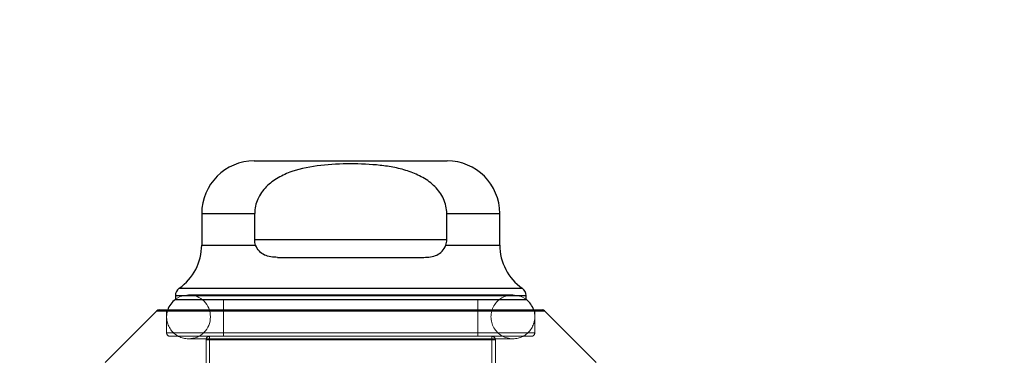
# Model space of a CAD drawing. Header units: inches. Extents: x 0.2 to 10.8, y 0.2 to 8.2.
# Tile 22 of 164: x 3.3588 to 3.4693, y 2.2249 to 2.2626. Entities that reach past the tile are written whole.
import ezdxf

# ---------------------------------------------------------------- set-up
doc = ezdxf.new("R2010")
doc.units = ezdxf.units.IN
doc.header["$MEASUREMENT"] = 0
doc.linetypes.add('HIDDEN', pattern=[0.07500000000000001, 0.05, -0.025])
doc.layers.add('DIMENSIONS', color=140, linetype='Continuous')
doc.styles.add('SLDTEXTSTYLE0', font='TXT', dxfattribs={"width": 0.7})
doc.dimstyles.new('SLDDIMSTYLE0', dxfattribs={"dimtxt": 0.0849609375, "dimasz": 0.13, "dimexe": 0, "dimexo": 0.0625, "dimgap": 0.021240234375, "dimtad": 0, "dimtih": 1, "dimtoh": 1, "dimlfac": 20, "dimrnd": 1e-09, "dimzin": 12, "dimdsep": 46, "dimtxsty": 'SLDTEXTSTYLE0', "dimsah": 1, "dimcen": 0.09, "dimadec": 0, "dimazin": 3, "dimtfac": 1, "dimtofl": 0, "dimtmove": 0, "dimatfit": 3, "dimfxl": 0, "dimfrac": 2, "dimtolj": 1, "dimtzin": 12, "dimarcsym": 0})

# ---------------------------------------------------------------- blocks, each defined once
blk = doc.blocks.new('_D_26')
at = {"layer": 'DIMENSIONS'}
for p, q in [((2.733252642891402, 2.223700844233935), (2.733252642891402, 2.595789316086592)), ((4.410152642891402, 2.223700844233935), (4.410152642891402, 2.595789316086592)), ((2.733252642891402, 2.470789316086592), (3.30582025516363, 2.470789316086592)), ((3.420946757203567, 2.470789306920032), (3.392416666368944, 2.470789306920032)), ((3.392416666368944, 2.470789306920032), (3.392416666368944, 2.335758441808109)), ((3.744094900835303, 2.470789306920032), (3.772624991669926, 2.470789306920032)), ((3.772624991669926, 2.470789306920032), (3.772624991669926, 2.335758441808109)), ((4.410152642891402, 2.470789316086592), (3.859221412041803, 2.470789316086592)), ((3.392416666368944, 2.335758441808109), (3.420946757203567, 2.335758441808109)), ((3.772624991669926, 2.335758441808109), (3.744094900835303, 2.335758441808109))]:
    blk.add_line(p, q, dxfattribs=at)
for points in [[(2.733252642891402, 2.470789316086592), (2.863252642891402, 2.450789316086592), (2.863252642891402, 2.490789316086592)], [(4.410152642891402, 2.470789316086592), (4.280152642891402, 2.490789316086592), (4.280152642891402, 2.450789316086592)]]:
    blk.add_solid(points, dxfattribs=at)
at = {"layer": 'DIMENSIONS', "char_height": 0.08333333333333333, "attachment_point": 1, "style": 'SLDTEXTSTYLE0'}
for s, insert in [('33.54', (3.420946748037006, 2.597231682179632)), ('851.9', (3.420946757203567, 2.443180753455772))]:
    blk.add_mtext(s, dxfattribs=dict(at, insert=insert))

msp = doc.modelspace()

# ---------------------------------------------------------------- linework, layer by layer
at = {"color": 7, "linetype": 'Continuous', "lineweight": 25}
for p, q in [((3.385095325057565, 2.246763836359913), (3.406748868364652, 2.246763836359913)), ((3.379189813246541, 2.240858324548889), (3.379189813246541, 2.237311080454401)), ((3.379189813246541, 2.240858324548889), (3.385140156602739, 2.240858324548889)), ((3.385140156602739, 2.237905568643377), (3.385140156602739, 2.240858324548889)), ((3.406704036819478, 2.237905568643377), (3.406704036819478, 2.240858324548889)), ((3.406704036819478, 2.240858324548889), (3.412654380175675, 2.240858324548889)), ((3.412654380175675, 2.237311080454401), (3.412654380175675, 2.240858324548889)), ((3.406704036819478, 2.237905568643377), (3.385140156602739, 2.237905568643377)), ((3.379189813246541, 2.237311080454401), (3.385250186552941, 2.237311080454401)), ((3.406594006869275, 2.237311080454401), (3.412654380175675, 2.237311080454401)), ((3.387709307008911, 2.235937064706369), (3.404134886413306, 2.235937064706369)), ((3.376658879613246, 2.232464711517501), (3.415185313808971, 2.232464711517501)), ((3.37623705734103, 2.231656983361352), (3.37623705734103, 2.231230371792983)), ((3.37623705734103, 2.231656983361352), (3.415607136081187, 2.231656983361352)), ((3.37623705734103, 2.23121265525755), (3.415607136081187, 2.23121265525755)), ((3.415607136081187, 2.231230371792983), (3.415607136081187, 2.231656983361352)), ((3.37415324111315, 2.229916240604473), (3.368363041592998, 2.224126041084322)), ((3.37415324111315, 2.229916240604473), (3.417690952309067, 2.229916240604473)), ((3.374431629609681, 2.230031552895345), (3.417412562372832, 2.230031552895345)), ((3.423481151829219, 2.224126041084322), (3.417690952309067, 2.229916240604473))]:
    msp.add_line(p, q, dxfattribs=at)
at = {"color": 7, "linetype": 'HIDDEN', "lineweight": 18}
for p, q in [((3.385140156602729, 2.240858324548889), (3.379189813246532, 2.240858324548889)), ((3.385140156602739, 2.240858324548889), (3.379189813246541, 2.240858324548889)), ((3.406704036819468, 2.240858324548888), (3.412654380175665, 2.240858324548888)), ((3.412654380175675, 2.240858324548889), (3.406704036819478, 2.240858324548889)), ((3.385140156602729, 2.237905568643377), (3.406704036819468, 2.237905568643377)), ((3.385140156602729, 2.237905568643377), (3.406704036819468, 2.237905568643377)), ((3.406704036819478, 2.237905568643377), (3.385140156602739, 2.237905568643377)), ((3.385250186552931, 2.237311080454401), (3.379189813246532, 2.237311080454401)), ((3.385250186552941, 2.237311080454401), (3.379189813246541, 2.237311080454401)), ((3.406594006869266, 2.237311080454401), (3.412654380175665, 2.237311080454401)), ((3.412654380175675, 2.237311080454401), (3.406594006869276, 2.237311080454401)), ((3.415185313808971, 2.232464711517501), (3.376658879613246, 2.232464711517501)), ((3.415185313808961, 2.232464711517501), (3.376746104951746, 2.232464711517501)), ((3.415607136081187, 2.231656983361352), (3.37623705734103, 2.231656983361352)), ((3.37623705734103, 2.231230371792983), (3.37623705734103, 2.23121265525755)), ((3.415607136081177, 2.231656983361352), (3.37632619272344, 2.231656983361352)), ((3.414130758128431, 2.231722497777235), (3.377713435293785, 2.231722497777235)), ((3.381650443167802, 2.23121265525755), (3.381650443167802, 2.227078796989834)), ((3.410193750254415, 2.227078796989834), (3.410193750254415, 2.23121265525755)), ((3.415607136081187, 2.23121265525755), (3.415607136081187, 2.231230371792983)), ((3.417690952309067, 2.229916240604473), (3.37415324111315, 2.229916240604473)), ((3.417690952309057, 2.229916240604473), (3.374240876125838, 2.229916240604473)), ((3.375252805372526, 2.230031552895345), (3.375252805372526, 2.227472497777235)), ((3.416591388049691, 2.227472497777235), (3.416591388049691, 2.230031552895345)), ((3.416591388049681, 2.227472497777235), (3.375252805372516, 2.227472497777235)), ((3.375252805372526, 2.227472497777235), (3.416591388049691, 2.227472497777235)), ((3.375646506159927, 2.227078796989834), (3.416197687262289, 2.227078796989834)), ((3.377713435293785, 2.226801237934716), (3.414130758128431, 2.226801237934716)), ((3.412162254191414, 2.226685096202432), (3.379681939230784, 2.226685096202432)), ((3.379681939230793, 2.226685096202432), (3.412162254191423, 2.226685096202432)), ((3.379681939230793, 2.226685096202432), (3.379681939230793, 2.206015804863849)), ((3.380075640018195, 2.227078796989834), (3.380075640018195, 2.199716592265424)), ((3.411768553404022, 2.199716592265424), (3.411768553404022, 2.227078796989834)), ((3.412162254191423, 2.206015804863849), (3.412162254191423, 2.226685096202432))]:
    msp.add_line(p, q, dxfattribs=at)
at = {"color": 7, "linetype": 'HIDDEN', "lineweight": 18, "flags": 128}
for points in [[(3.377713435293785, 2.231722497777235), (3.376771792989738, 2.231535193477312), (3.37623705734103, 2.231230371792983)], [(3.415607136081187, 2.231230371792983), (3.415072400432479, 2.231535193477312), (3.414130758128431, 2.231722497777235)]]:
    msp.add_lwpolyline(points, dxfattribs=at)
at = {"color": 7, "linetype": 'Continuous', "lineweight": 25}
for centre, radius, start, end in [((3.385095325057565, 2.240858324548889), 0.005905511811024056, 90.0000000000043, 180), ((3.406748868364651, 2.240858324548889), 0.005905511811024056, 0, 89.9999999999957), ((3.373284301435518, 2.237311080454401), 0.005905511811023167, 304.849904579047, 0), ((3.418559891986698, 2.237311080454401), 0.005905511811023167, 180, 235.1500954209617), ((3.377221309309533, 2.231656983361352), 0.0009842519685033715, 124.8499045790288, 180), ((3.414622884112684, 2.231656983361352), 0.0009842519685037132, 0, 55.15009542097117), ((3.377713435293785, 2.229261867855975), 0.002460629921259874, 126.8698976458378, 161.7719472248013), ((3.414130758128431, 2.229261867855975), 0.002460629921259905, 18.22805277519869, 53.13010235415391), ((3.374431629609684, 2.229637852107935), 0.0003937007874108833, 90.00000000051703, 134.9999999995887), ((3.417412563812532, 2.229637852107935), 0.0003937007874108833, 45.0000000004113, 89.99999999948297)]:
    msp.add_arc(centre, radius, start, end, dxfattribs=at)
at = {"color": 7, "linetype": 'HIDDEN', "lineweight": 18}
for centre, radius, start, end in [((3.377713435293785, 2.229261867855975), 0.002460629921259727, 270.0000000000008, 90), ((3.414130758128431, 2.229261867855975), 0.002460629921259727, 90, 270.0000000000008), ((3.377713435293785, 2.229261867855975), 0.002460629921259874, 161.7719472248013, 270.0000000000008), ((3.414130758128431, 2.229261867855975), 0.002460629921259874, 270.0000000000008, 18.22805277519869), ((3.37564650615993, 2.227472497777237), 0.0003937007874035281, 180.000000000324, 269.9999999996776), ((3.416197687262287, 2.227472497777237), 0.0003937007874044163, 270.000000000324, 359.9999999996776), ((3.380075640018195, 2.226685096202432), 0.0003937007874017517, 90, 180), ((3.411768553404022, 2.226685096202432), 0.0003937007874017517, 0, 90)]:
    msp.add_arc(centre, radius, start, end, dxfattribs=at)
at = {"color": 7, "linetype": 'Continuous', "lineweight": 25}
for points, knots in [([(3.406704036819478, 2.240858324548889), (3.406704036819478, 2.241143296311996), (3.406672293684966, 2.241422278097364), (3.406550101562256, 2.241969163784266), (3.40645803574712, 2.242240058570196), (3.406223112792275, 2.242753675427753), (3.406081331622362, 2.242996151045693), (3.405754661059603, 2.243455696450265), (3.405568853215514, 2.24367295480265), (3.404973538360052, 2.244268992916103), (3.404516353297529, 2.244604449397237), (3.403539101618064, 2.245165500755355), (3.403026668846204, 2.245388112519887), (3.4019689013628, 2.245753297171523), (3.401420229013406, 2.2458957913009), (3.400323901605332, 2.246118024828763), (3.399773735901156, 2.24619894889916), (3.398119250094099, 2.246381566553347), (3.397011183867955, 2.246426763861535), (3.394788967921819, 2.246425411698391), (3.39366981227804, 2.246378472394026), (3.391452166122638, 2.246127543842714), (3.390344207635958, 2.245920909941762), (3.388772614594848, 2.245369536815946), (3.388259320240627, 2.245143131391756), (3.387291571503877, 2.244579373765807), (3.386842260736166, 2.244245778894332), (3.386053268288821, 2.243445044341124), (3.385729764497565, 2.242995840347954), (3.385381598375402, 2.242227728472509), (3.385291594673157, 2.241960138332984), (3.385171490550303, 2.241418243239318), (3.385140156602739, 2.241141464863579), (3.385140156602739, 2.240858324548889)], [0, 0, 0, 0, 0.0312499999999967, 0.0312499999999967, 0.06249999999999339, 0.06249999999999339, 0.09374999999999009, 0.09374999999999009, 0.1249999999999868, 0.1249999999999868, 0.1874999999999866, 0.1874999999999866, 0.2499999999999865, 0.2499999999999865, 0.3124999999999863, 0.3124999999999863, 0.3749999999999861, 0.3749999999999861, 0.4999999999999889, 0.4999999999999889, 0.6249999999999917, 0.6249999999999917, 0.7499999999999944, 0.7499999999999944, 0.8124999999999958, 0.8124999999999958, 0.8749999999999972, 0.8749999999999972, 0.9374999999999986, 0.9374999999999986, 0.9687499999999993, 0.9687499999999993, 1, 1, 1, 1]), ([(3.387709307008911, 2.235937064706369), (3.387448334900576, 2.235937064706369), (3.387195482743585, 2.235952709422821), (3.38670868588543, 2.236031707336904), (3.386471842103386, 2.236096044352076), (3.386036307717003, 2.236297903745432), (3.38583530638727, 2.236437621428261), (3.385494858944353, 2.236807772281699), (3.385353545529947, 2.237040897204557), (3.385250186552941, 2.237311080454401)], [0, 0, 0, 0, 0.25, 0.25, 0.5, 0.5, 0.75, 0.75, 1, 1, 1, 1]), ([(3.404134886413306, 2.235937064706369), (3.404395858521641, 2.235937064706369), (3.404648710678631, 2.235952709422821), (3.405135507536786, 2.236031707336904), (3.40537235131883, 2.236096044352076), (3.405807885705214, 2.236297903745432), (3.406008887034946, 2.236437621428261), (3.406349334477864, 2.236807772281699), (3.40649064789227, 2.237040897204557), (3.406594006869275, 2.237311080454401)], [0, 0, 0, 0, 0.25, 0.25, 0.5, 0.5, 0.75, 0.75, 1, 1, 1, 1])]:
    msp.add_open_spline(points, degree=3, knots=knots, dxfattribs=at)
for points in [[(3.385250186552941, 2.237311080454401), (3.385179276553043, 2.237496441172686), (3.385140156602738, 2.237698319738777), (3.385140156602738, 2.237905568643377)], [(3.406594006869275, 2.237311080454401), (3.406664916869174, 2.237496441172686), (3.406704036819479, 2.237698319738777), (3.406704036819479, 2.237905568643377)]]:
    msp.add_open_spline(points, degree=3, dxfattribs=at)

# ---------------------------------------------------------------- dimensions: what is measured, and where the dimension line sits
at = {"layer": 'DIMENSIONS'}
dim = msp.add_linear_dim(base=(4.410152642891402, 2.470789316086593), p1=(2.733252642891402, 2.173700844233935), p2=(4.410152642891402, 2.173700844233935), dimstyle='SLDDIMSTYLE0', dxfattribs=at)
dim.commit()
dim.dimension.update_dxf_attribs({"geometry": '_D_26', "text_midpoint": (3.582520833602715, 2.470789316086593), "dimtype": 160})

doc.saveas('drawing.dxf')
